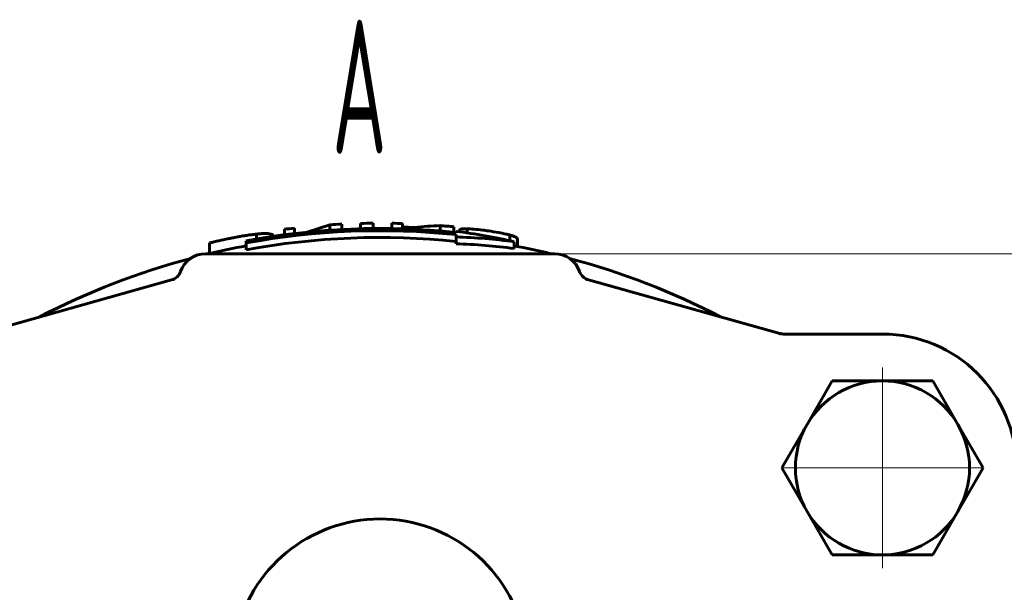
# Model space of a CAD drawing. Header units: millimetres. Extents: x 0 to 594, y 0 to 420.
# Tile 7 of 14: x 161 to 234, y 124 to 167. Entities that reach past the tile are written whole.
import ezdxf

# ---------------------------------------------------------------- set-up
doc = ezdxf.new("R2010")
doc.units = ezdxf.units.MM
for name, pattern in [('K5LT_AXLED', [12, 7.5, -1.5, 1.5, -1.5]), ('K5LT_BASIC', [0]), ('K5LT_THIN', [0])]:
    doc.linetypes.add(name, pattern=pattern)
doc.layers.add('Системный слой', color=7, linetype='Continuous')
doc.layers.add('Системный слой (1)', color=7, linetype='Continuous', true_color=0x6c6c6c)
doc.styles.add('KDIMTEXTSTYLE', font='GOST_AU.SHX', dxfattribs={"width": 0.96, "oblique": 15, "height": 5})
doc.styles.add('KTEXTSTYLE', font='GOST_AU.SHX', dxfattribs={"width": 0.56, "height": 5})
doc.dimstyles.new('KDIMSTYLE (1.00)', dxfattribs={"dimtxt": 5, "dimasz": 1, "dimexe": 2, "dimexo": 0, "dimgap": 1, "dimtad": 1, "dimtxsty": 'KDIMTEXTSTYLE', "dimsah": 1, "dimcen": 0, "dimdle": 1, "dimadec": 0, "dimazin": 0, "dimtfac": 0.667, "dimtmove": 0, "dimatfit": 3, "dimfxl": 1, "dimtvp": 1, "dimtolj": 1, "dimtzin": 0, "dimarcsym": 0})

# ---------------------------------------------------------------- blocks, each defined once
blk = doc.blocks.new('U33')
at = {"layer": 'Системный слой (1)', "color": 143, "linetype": 'K5LT_BASIC', "lineweight": 60, "true_color": 0x33acca}
for start, end in [(100.47568, 103.41201), (76.58799, 79.52432), (104.89395, 117.52249), (62.47751, 75.10605)]:
    blk.add_arc((187.478, 95.938), 55, start, end, dxfattribs=at)
blk = doc.blocks.new('U43')
at = {"layer": 'Системный слой (1)', "color": 30, "linetype": 'K5LT_AXLED', "lineweight": 18, "true_color": 0xff8000}
for q in [(224.978, 141.938), (216.478, 133.438), (233.478, 133.438), (224.978, 124.938)]:
    blk.add_line((224.978, 133.438), q, dxfattribs=at)
blk = doc.blocks.new('D5')
at = {"layer": 'Системный слой (1)'}
for points in [[(282.501, 144.438), (281.842, 149.438), (281.184, 144.438), (281.842, 144.938)], [(281.842, 42.438), (282.501, 47.438), (281.842, 46.938), (281.184, 47.438)]]:
    blk.add_hatch(color=7, dxfattribs=at).paths.add_polyline_path(points)
at = {"layer": 'Системный слой (1)', "color": 7, "linetype": 'K5LT_THIN', "lineweight": 18, "true_color": 0xffffff}
for p, q in [((174.468, 149.438), (283.842, 149.438)), ((281.184, 144.438), (281.842, 149.438)), ((281.842, 149.438), (282.501, 144.438)), ((281.842, 149.438), (281.842, 42.438)), ((281.842, 144.938), (281.184, 144.438)), ((282.501, 144.438), (281.842, 144.938)), ((281.842, 42.438), (281.184, 47.438)), ((281.184, 47.438), (281.842, 46.938)), ((281.842, 46.938), (282.501, 47.438)), ((282.501, 47.438), (281.842, 42.438)), ((187.478, 42.438), (283.842, 42.438))]:
    blk.add_line(p, q, dxfattribs=at)
blk.add_wipeout([(280.842, 90.795), (273.46, 90.795), (273.46, 100.67), (280.842, 100.67)]).dxf.layer = 'Системный слой (1)'
at = {"layer": 'Системный слой (1)', "color": 7, "insert": (274.255, 90.795), "char_height": 5, "attachment_point": 1, "rotation": 90, "style": 'KTEXTSTYLE'}
blk.add_mtext('\\H5.0;\\W1.000;\\Q15;\\Q15;\\W0.960;107', dxfattribs=at)
blk = doc.blocks.new('KDIMARROW_01')
at = {"layer": 'Системный слой'}
blk.add_hatch(color=0, dxfattribs=at).paths.add_polyline_path([(-5, -0.658), (0, 0), (-5, 0.658), (-4.5, 0)])
at = {"layer": 'Системный слой', "color": 0, "linetype": 'K5LT_THIN', "lineweight": 18}
for p, q in [((-4.5, 0), (-5, 0.658)), ((-5, 0.658), (0, 0)), ((0, 0), (-5, -0.658)), ((-5, -0.658), (-4.5, 0))]:
    blk.add_line(p, q, dxfattribs=at)
at = {"layer": 'Системный слой (1)', "color": 0, "linetype": 'K5LT_THIN', "lineweight": 18}
blk.add_line((419.449, 288.08), (418.449, 288.08), dxfattribs=at)

msp = doc.modelspace()

# ---------------------------------------------------------------- linework, layer by layer
at = {"layer": 'Системный слой (1)', "color": 143, "linetype": 'K5LT_BASIC', "lineweight": 60, "true_color": 0x33acca}
for p, q in [((182.025, 151.052), (183.739, 151.594)), ((183.739, 151.594), (183.739, 151.195)), ((184.633, 151.646), (184.633, 151.248)), ((186.004, 151.7), (186.004, 151.302)), ((186.967, 151.717), (186.967, 151.319)), ((188.348, 151.712), (188.348, 151.314)), ((189.145, 151.694), (189.145, 151.296)), ((191.956, 151.539), (191.956, 151.14)), ((192.991, 151.446), (192.991, 151.046)), ((178.249, 150.905), (178.249, 150.547)), ((179.474, 150.791), (179.474, 150.74)), ((180.34, 151.26), (180.34, 150.859)), ((181.084, 151.351), (181.084, 150.951)), ((190.059, 151.395), (190.059, 151.261)), ((193.147, 151.03), (193.147, 151.108)), ((193.147, 150.689), (193.147, 150.863)), ((193.147, 150.182), (193.147, 150.689)), ((193.395, 151.156), (193.395, 151.076)), ((193.969, 151.3), (193.969, 150.997)), ((197.163, 150.831), (197.163, 150.407)), ((174.743, 150.246), (174.743, 149.444)), ((177.478, 150.241), (177.478, 150.411)), ((177.478, 149.73), (177.478, 150.241)), ((197.478, 149.825), (197.478, 150.335)), ((197.737, 150.517), (197.737, 149.973)), ((200.487, 149.438), (174.468, 149.438)), ((171.909, 147.475), (157.645, 143.476)), ((217.31, 143.476), (203.046, 147.475)), ((224.978, 143.438), (217.58, 143.438)), ((219.348, 136.688), (221.225, 139.938)), ((221.225, 139.938), (224.978, 139.938)), ((224.978, 139.938), (228.73, 139.938)), ((228.73, 139.938), (230.607, 136.688)), ((217.472, 133.438), (219.348, 136.688)), ((230.607, 136.688), (232.483, 133.438)), ((219.348, 130.188), (217.472, 133.438)), ((232.483, 133.438), (230.607, 130.188)), ((221.225, 126.938), (219.348, 130.188)), ((230.607, 130.188), (228.73, 126.938)), ((224.978, 126.938), (221.225, 126.938)), ((228.73, 126.938), (224.978, 126.938))]:
    msp.add_line(p, q, dxfattribs=at)
for centre, radius, start, end in [((187.478, 95.938), 55.781, 92.92283, 93.8434), ((187.478, 95.938), 55.781, 90.5243, 91.51334), ((187.478, 95.938), 55.781, 88.28659, 89.10588), ((187.478, 95.938), 55.517, 87.33436, 88.27845), ((187.478, 95.938), 55.781, 84.32708, 85.39518), ((187.478, 95.938), 55.383, 84.12398, 100.40248), ((187.478, 95.938), 55.216, 84.10619, 100.43422), ((187.478, 95.938), 55.781, 96.58188, 97.35169), ((187.478, 95.938), 55.781, 101.74366, 103.19635), ((187.478, 95.938), 54.714, 84.05185, 100.53116), ((174.468, 147.438), 2, 90, 160.54215), ((174.468, 147.438), 2, 90, 160.54215), ((200.487, 147.438), 2, 19.45785, 90), ((200.487, 147.438), 2, 19.45785, 90), ((171.639, 148.438), 1, 285.66211, 340.54215), ((203.316, 148.438), 1, 199.45785, 254.33789), ((217.58, 144.438), 1, 254.33789, 270), ((224.978, 133.438), 10, 0, 90), ((224.978, 133.438), 6.5, 90, 150), ((224.978, 133.438), 6.5, 30, 90), ((224.978, 133.438), 6.5, 150, 210), ((224.978, 133.438), 6.5, 330, 30), ((224.978, 133.438), 6.5, 210, 270), ((224.978, 133.438), 6.5, 270, 330), ((187.478, 118.623), 11, 11.06047, 168.93953)]:
    msp.add_arc(centre, radius, start, end, dxfattribs=at)
for centre, major_axis, ratio, start_param, end_param in [((192.635, 95.938), (0, 55.611), 0.621968, 0.019643, 0.074534), ((187.983, 95.938), (0, 55.491), 0.866025, 6.084305, 6.175511), ((191.972, 95.938), (0, 54.767), 0.866025, 6.166848, 6.258403), ((191.972, 95.938), (0, 54.26), 0.866025, 6.165756, 6.258172)]:
    msp.add_ellipse(centre, major_axis=major_axis, ratio=ratio, start_param=start_param, end_param=end_param, dxfattribs=at)
for points, knots in [([(176.124, 150.551), (176.224, 150.572), (176.326, 150.593), (176.563, 150.64), (176.698, 150.666), (176.927, 150.709), (177.022, 150.726), (177.183, 150.755), (177.254, 150.767), (177.386, 150.789), (177.512, 150.809), (177.646, 150.829), (177.761, 150.845), (177.811, 150.852), (177.996, 150.876), (178.125, 150.892), (178.249, 150.905)], [-0.258441, -0.258441, -0.258441, -0.258441, -0.2200482, -0.2200482, -0.1707812, -0.1707812, -0.1351124, -0.1351124, -0.1081783, -0.1081783, -0.0836899, -0.0611543, -0.0611543, -0.0442379, -0.0442379, 0, 0, 0, 0]), ([(178.249, 150.905), (178.395, 150.92), (178.529, 150.931), (178.777, 150.944), (178.888, 150.946), (179.152, 150.94), (179.327, 150.925), (179.456, 150.851), (179.474, 150.823), (179.474, 150.791)], [-0.3835873, -0.3835873, -0.3835873, -0.3835873, -0.29995, -0.29995, -0.2140903, -0.2140903, -0.0671767, -0.0671767, 0, 0, 0, 0]), ([(193.395, 151.156), (193.395, 151.196), (193.417, 151.234), (193.53, 151.278), (193.601, 151.293), (193.802, 151.302), (193.88, 151.302), (193.969, 151.3)], [-0.2231099, -0.2231099, -0.2231099, -0.2231099, -0.1108215, -0.1108215, -0.0372511, -0.0372511, 0, 0, 0, 0]), ([(193.969, 151.3), (194.117, 151.297), (194.288, 151.287), (194.689, 151.253), (194.912, 151.228), (195.28, 151.181), (195.422, 151.162), (195.564, 151.141)], [-0.1746846, -0.1746846, -0.1746846, -0.1746846, -0.1120142, -0.1120142, -0.0427758, -0.0427758, 0, 0, 0, 0]), ([(195.564, 151.141), (195.818, 151.104), (196.085, 151.061), (196.464, 150.991), (196.679, 150.95), (196.998, 150.875), (197.084, 150.853), (197.163, 150.831)], [-0.2713842, -0.2713842, -0.2713842, -0.2713842, -0.1178927, -0.1178927, -0.0340803, -0.0340803, 0, 0, 0, 0]), ([(197.163, 150.831), (197.247, 150.809), (197.322, 150.787), (197.452, 150.743), (197.506, 150.722), (197.586, 150.686), (197.674, 150.644), (197.73, 150.561), (197.737, 150.538), (197.737, 150.517)], [-0.4896421, -0.4896421, -0.4896421, -0.4896421, -0.3352318, -0.3352318, -0.1800863, -0.1800863, -0.0496212, -0.0496212, 0, 0, 0, 0])]:
    msp.add_open_spline(points, degree=3, knots=knots, dxfattribs=at)

# ---------------------------------------------------------------- block references
at = {"layer": 'Системный слой (1)'}
for name in ['U33', 'U43']:
    msp.add_blockref(name, (0, 0), dxfattribs=at)

# ---------------------------------------------------------------- texts
at = {"layer": 'Системный слой (1)', "color": 7, "insert": (183.906, 166.917), "char_height": 10, "attachment_point": 1, "style": 'KTEXTSTYLE'}
msp.add_mtext('\\H5.0;\\W1.000;\\Q15;\\Q0;\\W0.560;\\H10.00;{\\c16737820;А}', dxfattribs=at)

# ---------------------------------------------------------------- next in the draw order: dimensions: what is measured, and where the dimension line sits
at = {"layer": 'Системный слой (1)', "color": 7}
dim = msp.add_linear_dim(base=(281.842, 149.438), p1=(187.478, 42.438), p2=(174.468, 149.438), angle=90, dimstyle='KDIMSTYLE (1.00)', override={"dimexo": 0, "dimpost": '\\H5.0;\\W0.960;\\Q15;<>', "dimblk1": 'KDIMARROW_01', "dimblk2": 'KDIMARROW_01', "dimse1": 0, "dimse2": 0, "dimclrt": 7, "dimtol": 1, "dimtp": 0, "dimtm": 0, "dimtdec": 5, "dimtolj": 1}, dxfattribs=at)
dim.commit()
dim.dimension.update_dxf_attribs({"geometry": 'D5', "text_midpoint": (281.842, 95.938), "dimtype": 160})

doc.saveas('drawing.dxf')
